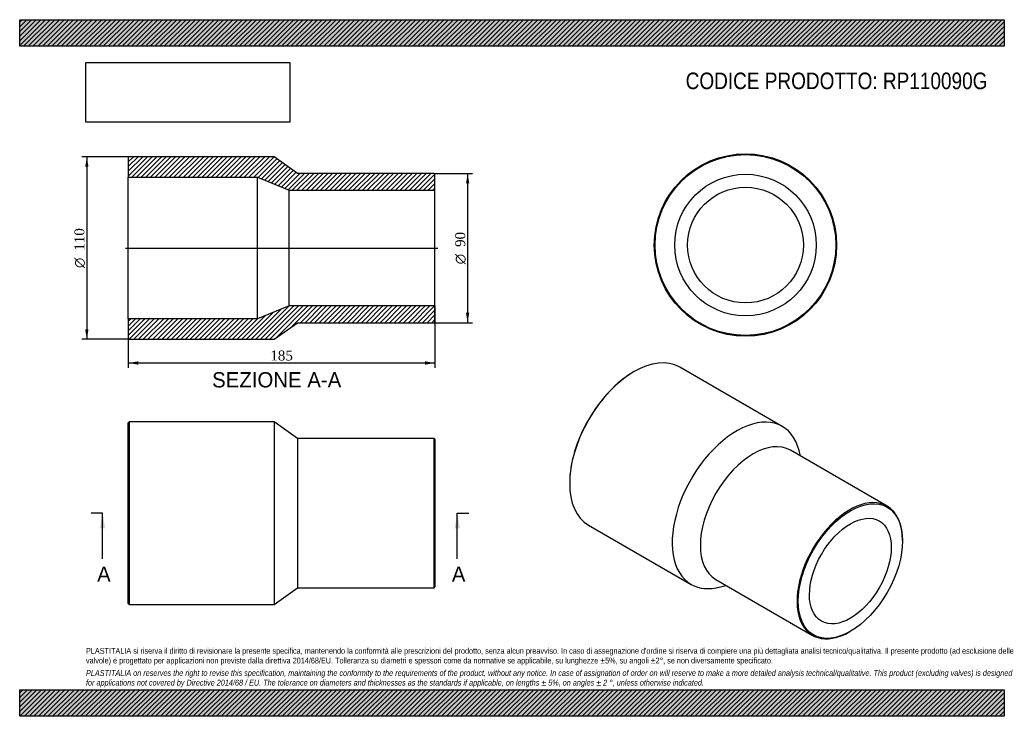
# Model space of a CAD drawing. Header units: millimetres. Extents: x 0 to 594, y 0 to 420.
import ezdxf
from ezdxf.enums import TextEntityAlignment as Align
from ezdxf.lldxf.tags import DXFTag

# ---------------------------------------------------------------- set-up
doc = ezdxf.new("R2010")
doc.units = ezdxf.units.MM
doc.header["$LTSCALE"] = 2
for name, color, linetype in [('Default', 7, 'Continuous'), ('DV4_Default', 7, 'Continuous'), ('RP110090G', 7, 'Continuous')]:
    doc.layers.add(name, color=color, linetype=linetype)
doc.styles.add('SEACAD_Solid_Edge_ANSI', font='seans.ttf')
doc.styles.add('SEACAD_Solid_Edge_ANSI1_Symbols', font='semeca1.ttf')
doc.styles.add('SEACAD_Times_New_Roman', font='times.ttf')
tags = doc.linetypes.add('CENTER2', pattern=[28.575, 19.05, -3.175, 3.175, -3.175]).pattern_tags.tags
tags[10:11] = [DXFTag(74, 4), DXFTag(75, 0), DXFTag(340, '0'), DXFTag(46, 0.0), DXFTag(50, 0.0), DXFTag(44, 0.0), DXFTag(45, 0.0)]
tags[8:9] = [DXFTag(74, 4), DXFTag(75, 0), DXFTag(340, '0'), DXFTag(46, 0.0), DXFTag(50, 0.0), DXFTag(44, 0.0), DXFTag(45, 0.0)]
tags[6:7] = [DXFTag(74, 4), DXFTag(75, 0), DXFTag(340, '0'), DXFTag(46, 0.0), DXFTag(50, 0.0), DXFTag(44, 0.0), DXFTag(45, 0.0)]
tags[4:5] = [DXFTag(74, 4), DXFTag(75, 0), DXFTag(340, '0'), DXFTag(46, 0.0), DXFTag(50, 0.0), DXFTag(44, 0.0), DXFTag(45, 0.0)]
doc.dimstyles.new('ANSImm', dxfattribs={"dimtxt": 6, "dimasz": 6, "dimexe": 3, "dimexo": 0, "dimgap": 1.5, "dimtad": 1, "dimdsep": 46, "dimtxsty": 'SEACAD_Times_New_Roman', "dimblk1": '_SE_FILLED', "dimblk2": '_SE_FILLED', "dimsah": 1, "dimcen": 3, "dimazin": 0, "dimtfac": 0.85, "dimtdec": 3, "dimtofl": 0, "dimtmove": 0, "dimatfit": 3, "dimfxl": 1, "dimarcsym": 0})
picture_1 = doc.add_image_def('image1.jpg', size_in_pixel=(4302, 1260))

# ---------------------------------------------------------------- blocks, each defined once
blk = doc.blocks.new('SE')
at = {"layer": 'RP110090G', "color": 7, "linetype": 'Continuous'}
for p, q in [((66.04, 177.5), (65.54, 177)), ((65.54, 68), (65.54, 177)), ((66.04, 177.5), (66.04, 67.5)), ((153.54, 177.5), (66.04, 177.5)), ((153.54, 177.5), (153.54, 67.5)), ((167.54, 167.5), (153.54, 177.5)), ((167.54, 167.5), (167.54, 77.5)), ((250.04, 167.5), (167.54, 167.5)), ((250.04, 77.5), (250.04, 167.5)), ((250.54, 167), (250.04, 167.5)), ((250.54, 167), (250.54, 78)), ((153.54, 67.5), (167.54, 77.5)), ((167.54, 77.5), (250.04, 77.5)), ((250.04, 77.5), (250.54, 78)), ((65.54, 68), (66.04, 67.5)), ((66.04, 67.5), (153.54, 67.5))]:
    blk.add_line(p, q, dxfattribs=at)
blk = doc.blocks.new('SE1')
at = {"layer": 'RP110090G', "color": 7, "linetype": 'Continuous'}
for p, q in [((460.05, 174.8), (398.18, 210.52)), ((370.68, 207.8), (370.33, 207.59)), ((523.29, 126.74), (464.95, 160.42)), ((471.05, 156.9), (470.17, 160.26)), ((331.79, 140.84), (331.79, 140.43)), ((343.18, 115.26), (405.05, 79.53)), ((532.61, 105.73), (532.61, 106.14)), ((419.95, 82.48), (478.29, 48.8)), ((422.71, 78.04), (426.05, 78.96)), ((500.79, 51.03), (501.14, 51.23))]:
    blk.add_line(p, q, dxfattribs=at)
for centre, major_axis, start_param, end_param in [((370.68, 162.89), (-27.5, -47.63), 3.141593, 6.283185), ((370.33, 163.09), (27.25, 47.2), 0.785398, 2.356195), ((432.55, 127.17), (-27.5, -47.63), 2.612122, 6.283185), ((442.45, 121.45), (-22.5, -38.97), 3.141593, 6.283185), ((500.79, 87.77), (22.5, 38.97), 0, 3.926991), ((500.79, 87.77), (22.5, 38.97), 5.497787, 6.283185), ((432.55, 127.17), (-27.5, -47.63), 0, 0.52947)]:
    blk.add_ellipse(centre, major_axis=major_axis, ratio=0.57735, start_param=start_param, end_param=end_param, dxfattribs=at)
for major_axis in [(-22.25, -38.54), (-17.45, -30.22)]:
    blk.add_ellipse((501.14, 87.57), major_axis=major_axis, ratio=0.57735, dxfattribs=at)
blk = doc.blocks.new('SE2')
at = {"layer": 'RP110090G', "color": 7, "linetype": 'Continuous'}
for radius in [55, 54.5, 42.7, 34.9]:
    blk.add_circle((437.86, 284.13), radius, dxfattribs=at)
blk = doc.blocks.new('SE4')
at = {"color": 7, "linetype": 'Continuous', "style": 'SEACAD_Solid_Edge_ANSI'}
blk.add_text('A', height=9.2, dxfattribs=at).set_placement((46.7, 90.3), align=Align.TOP_LEFT)
blk = doc.blocks.new('SE5')
at = {"color": 7, "linetype": 'Continuous', "style": 'SEACAD_Solid_Edge_ANSI'}
blk.add_text('A', height=9.2, dxfattribs=at).set_placement((260.7, 90.3), align=Align.TOP_LEFT)
blk = doc.blocks.new('SEANNOT_GROUP')
at = {"linetype": 'Continuous'}
blk.add_hatch(color=7, dxfattribs=at).paths.add_polyline_path([(51.55, 113.3), (50.01, 122.5), (48.48, 113.3)])
at = {"color": 7, "linetype": 'Continuous'}
blk.add_lwpolyline([(50.01, 94.9), (50.01, 122.5)], dxfattribs=at)
blk = doc.blocks.new('SEANNOT_GROUP1')
at = {"linetype": 'Continuous'}
blk.add_hatch(color=7, dxfattribs=at).paths.add_polyline_path([(265.55, 113.3), (264.01, 122.5), (262.48, 113.3)])
at = {"color": 7, "linetype": 'Continuous'}
blk.add_lwpolyline([(264.01, 94.9), (264.01, 122.5)], dxfattribs=at)
blk = doc.blocks.new('SE3')
at = {"layer": 'Default', "color": 7, "linetype": 'CENTER2'}
for p, q in [((50.01, 122.5), (43.11, 122.5)), ((264.01, 122.5), (270.91, 122.5))]:
    blk.add_line(p, q, dxfattribs=at)
at = {"layer": 'Default', "color": 7, "linetype": 'CENTER2', "const_width": 0.0001}
blk.add_lwpolyline([(50.01, 122.5), (264.01, 122.5)], dxfattribs=at)
at = {"layer": 'Default'}
for name in ['SEANNOT_GROUP', 'SEANNOT_GROUP1', 'SE4', 'SE5']:
    blk.add_blockref(name, (0, 0), dxfattribs=at)
blk = doc.blocks.new('SE6')
at = {"layer": 'RP110090G', "linetype": 'Continuous'}
h = blk.add_hatch(dxfattribs=at)
h.set_pattern_fill('LINE', scale=0.62992, angle=45, style=0)
h.paths.add_polyline_path([(167.54, 327.3), (153.54, 337.3), (66.04, 337.3), (65.54, 336.8), (65.54, 325), (143.54, 325), (162.54, 317.2), (250.54, 317.2), (250.54, 326.8), (250.04, 327.3)])
h = blk.add_hatch(dxfattribs=at)
h.set_pattern_fill('LINE', scale=0.62992, angle=45, style=0)
h.paths.add_polyline_path([(153.54, 227.3), (167.54, 237.3), (250.04, 237.3), (250.54, 237.8), (250.54, 247.4), (162.54, 247.4), (143.54, 239.6), (65.54, 239.6), (65.54, 227.8), (66.04, 227.3)])
at = {"layer": 'DV4_Default', "color": 7, "linetype": 'CENTER2'}
blk.add_line((63.79, 282.3), (252.29, 282.3), dxfattribs=at)
at = {"layer": 'RP110090G', "color": 7, "linetype": 'Continuous'}
for p, q in [((65.54, 336.8), (66.04, 337.3)), ((65.54, 336.8), (65.54, 325)), ((153.54, 337.3), (66.04, 337.3)), ((167.54, 327.3), (153.54, 337.3)), ((250.04, 327.3), (167.54, 327.3)), ((250.04, 327.3), (250.54, 326.8)), ((250.54, 317.2), (250.54, 326.8)), ((65.54, 239.6), (65.54, 325)), ((65.54, 325), (143.54, 325)), ((143.54, 239.6), (143.54, 325)), ((143.54, 325), (162.54, 317.2)), ((162.54, 247.4), (162.54, 317.2)), ((162.54, 317.2), (250.54, 317.2)), ((250.54, 247.4), (250.54, 317.2)), ((162.54, 247.4), (143.54, 239.6)), ((250.54, 247.4), (162.54, 247.4)), ((250.54, 237.8), (250.54, 247.4)), ((143.54, 239.6), (65.54, 239.6)), ((65.54, 239.6), (65.54, 227.8)), ((250.54, 237.8), (250.04, 237.3)), ((153.54, 227.3), (167.54, 237.3)), ((167.54, 237.3), (250.04, 237.3)), ((66.04, 227.3), (65.54, 227.8)), ((66.04, 227.3), (153.54, 227.3))]:
    blk.add_line(p, q, dxfattribs=at)
blk = doc.blocks.new('GDimGGroup')
at = {"layer": 'Default', "linetype": 'Continuous'}
for points in [[(271.23, 321.3), (270.23, 327.3), (269.23, 321.3)], [(271.23, 243.3), (269.23, 243.3), (270.23, 237.3)]]:
    blk.add_hatch(color=7, dxfattribs=at).paths.add_polyline_path(points)
at = {"layer": 'Default', "color": 7, "linetype": 'Continuous'}
for p, q in [((250.04, 327.3), (273.23, 327.3)), ((270.23, 327.3), (270.23, 237.3)), ((250.04, 237.3), (273.23, 237.3))]:
    blk.add_line(p, q, dxfattribs=at)
for s, style, p in [('90', 'SEACAD_Times_New_Roman', (262.73, 282.98)), ('O', 'SEACAD_Solid_Edge_ANSI1_Symbols', (262.73, 272.53))]:
    blk.add_text(s, height=6, rotation=90, dxfattribs=dict(at, style=style)).set_placement(p, align=Align.TOP_LEFT)
blk = doc.blocks.new('GDimGGroup1')
at = {"layer": 'Default', "linetype": 'Continuous'}
for points in [[(39.51, 331.3), (41.51, 331.3), (40.51, 337.3)], [(39.51, 233.3), (40.51, 227.3), (41.51, 233.3)]]:
    blk.add_hatch(color=7, dxfattribs=at).paths.add_polyline_path(points)
at = {"layer": 'Default', "color": 7, "linetype": 'Continuous'}
for p, q in [((66.04, 337.3), (37.51, 337.3)), ((40.51, 337.3), (40.51, 227.3)), ((66.04, 227.3), (37.51, 227.3))]:
    blk.add_line(p, q, dxfattribs=at)
for s, style, p in [('110', 'SEACAD_Times_New_Roman', (33.01, 280.7)), ('O', 'SEACAD_Solid_Edge_ANSI1_Symbols', (33.01, 270.26))]:
    blk.add_text(s, height=6, rotation=90, dxfattribs=dict(at, style=style)).set_placement(p, align=Align.TOP_LEFT)
blk = doc.blocks.new('DMBLK150')
at = {"layer": 'Default', "linetype": 'Continuous'}
for points in [[(71.54, 212.03), (71.54, 214.03), (65.54, 213.03)], [(244.54, 212.03), (250.54, 213.03), (244.54, 214.03)]]:
    blk.add_hatch(color=7, dxfattribs=at).paths.add_polyline_path(points)
at = {"layer": 'Default', "color": 7, "linetype": 'Continuous'}
for p, q in [((250.54, 247.4), (250.54, 210.03)), ((65.54, 239.6), (65.54, 210.03)), ((65.54, 213.03), (250.54, 213.03))]:
    blk.add_line(p, q, dxfattribs=at)
at = {"layer": 'Default', "color": 7, "linetype": 'Continuous', "style": 'SEACAD_Times_New_Roman'}
blk.add_text('185', height=6, dxfattribs=at).set_placement((151.21, 220.53), align=Align.TOP_LEFT)
blk = doc.blocks.new('_SE_FILLED')
at = {"color": 0}
blk.add_line((0, 0), (-1, 0), dxfattribs=at)
blk.add_solid([(0, 0), (-1, -0.1665), (-1, 0.1665), (0, 0)], dxfattribs=at)

msp = doc.modelspace()

# ---------------------------------------------------------------- hatches: boundary and pattern name
at = {"layer": 'Default', "linetype": 'Continuous'}
h = msp.add_hatch(dxfattribs=at)
h.set_pattern_fill('LINE', scale=0.62992, angle=45, style=0)
h.paths.add_polyline_path([(594, 404), (594, 420), (0, 420), (0, 404)])
for points in [[(594, 404), (594, 420), (0, 420), (0, 404)], [(594, 0), (594, 16), (0, 16), (0, 0)]]:
    msp.add_hatch(color=7, dxfattribs=at).paths.add_polyline_path(points)
h = msp.add_hatch(dxfattribs=at)
h.set_pattern_fill('LINE', scale=0.62992, angle=45, style=0)
h.paths.add_polyline_path([(594, 0), (594, 16), (0, 16), (0, 0)])

# ---------------------------------------------------------------- linework, layer by layer
at = {"layer": 'Default', "color": 7, "linetype": 'Continuous'}
for p, q in [((0, 420), (594, 420)), ((0, 404), (0, 420)), ((594, 420), (594, 404)), ((594, 404), (0, 404)), ((0, 16), (594, 16)), ((0, 0), (0, 16)), ((594, 16), (594, 0)), ((594, 0), (0, 0))]:
    msp.add_line(p, q, dxfattribs=at)

# ---------------------------------------------------------------- block references
at = {"layer": 'Default'}
for name in ['SE2', 'GDimGGroup1', 'SE6', 'GDimGGroup', 'SE1', 'SE', 'SE3']:
    msp.add_blockref(name, (0, 0), dxfattribs=at)

# ---------------------------------------------------------------- texts
at = {"layer": 'Default', "color": 7, "linetype": 'Continuous', "style": 'SEACAD_Solid_Edge_ANSI'}
msp.add_text('SEZIONE A-A', height=9.2, dxfattribs=at).set_placement((116.087, 207.492), align=Align.TOP_LEFT)
at = {"layer": 'Default', "attachment_point": 1}
for s, insert, char_height, width in [('{\\fArial Narrow|b0||i0||c0|p34;\\C7;\\H10.;\\W1.;CODICE PRODOTTO: RP110090G}', (401.778, 388.127), 10, 182.7182), ("{\\fArial Narrow|b0||i0||c0|p34;\\C7;\\H3.5;\\W1.;PLASTITALIA si riserva il diritto di revisionare la presente specifica, mantenendo la conformità alle prescrizioni del prodotto, senza alcun preavviso. In caso di assegnazione d'ordine si riserva di compiere una più dettagliata analisi tecnico/qualitativa. Il presente prodotto (ad esclusione delle \\P}{\\fArial Narrow|b0||i0||c0|p34;\\C7;\\H3.5;\\W1.;valvole) è progettato per applicazioni non previste dalla direttiva 2014/68/EU. Tolleranza su diametri e spessori come da normative se applicabile, su lunghezze ±5%, su angoli ±2°, se non diversamente specificato.\\P}{\\fArial Narrow|b0||i0||c0|p34;\\C7;\\H1.;\\W1.;   \\P}{\\fArial Narrow|b0||i1||c0|p34;\\C7;\\H3.5;\\W1.;PLASTITALIA on reserves the right to revise this specification, maintaining the conformity to the requirements of the product, without any notice. In case of assignation of order on will reserve to make a more detailed analysis technical/qualitative. This product (excluding valves) is designed \\P}{\\fArial Narrow|b0||i1||c0|p34;\\C7;\\H3.5;\\W1.;for applications not covered by Directive 2014/68 / EU. The tolerance on diameters and thicknesses as the standards if applicable, on lengths ± 5%, on angles ± 2 °, unless otherwise indicated.\\P}", (40, 41.205), 3.5, 514)]:
    msp.add_mtext(s, dxfattribs=dict(at, insert=insert, char_height=char_height, width=width))

# ---------------------------------------------------------------- dimensions: what is measured, and where the dimension line sits
at = {"layer": 'Default', "color": 7, "linetype": 'Continuous'}
dim = msp.add_linear_dim(base=(250.538, 213.032), p1=(65.538, 239.605), p2=(250.538, 247.405), text='\\A1;<>', dimstyle='ANSImm', dxfattribs=at)
dim.commit()
dim.dimension.update_dxf_attribs({"geometry": 'DMBLK150', "text_midpoint": (158.038, 213.032), "dimtype": 160})

# ---------------------------------------------------------------- pictures from other files: only their frames are drawn
image = msp.add_image(picture_1, insert=(40, 358.206), size_in_units=(122.914, 36))
image.dxf.flags = 7

doc.saveas('drawing.dxf')
